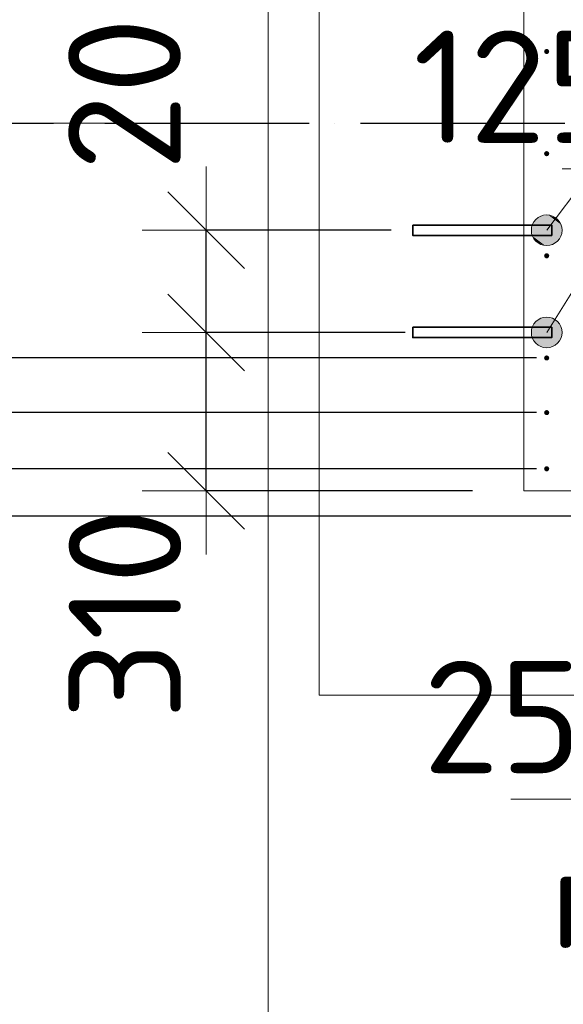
# Model space of a CAD drawing. Header units: millimetres. Extents: x -3725 to 93325, y -74170 to 82591.
# Tile 64 of 139: x 58764 to 59827, y 29455 to 31382. Entities that reach past the tile are written whole.
import ezdxf

# ---------------------------------------------------------------- set-up
doc = ezdxf.new("R2010")
doc.units = ezdxf.units.MM
doc.header["$PDMODE"] = 65
for name, pattern in [('______11', [500, 400, -50, 0, -50]), ('______3', [500, 400, -100]), ('______5', [1100, 800, -100, 100, -100])]:
    doc.linetypes.add(name, pattern=pattern)
for name, color, linetype, lineweight in [('Standard', 7, 'Continuous', 25), ('Арм.стержн. Выпуски', 180, 'Continuous', 35), ('Балка_ общее', 7, '______3', 13), ('Размерная линия_ общее', 7, 'Continuous', 13), ('Стена_ общее', 7, 'Continuous', 35), ('Фундамент (1)', 7, 'Continuous', 35)]:
    doc.layers.add(name, color=color, linetype=linetype, lineweight=lineweight)
doc.layers.add('Осевая линия_ общее', color=7, linetype='______5', lineweight=13, true_color=0xa0a0a0)
doc.styles.add('ISOCPEUR', font='ISOCPEUR')
doc.dimstyles.new('DIMSTYLE_3', dxfattribs={"dimtxt": 220, "dimasz": 250, "dimexe": 0, "dimexo": 0, "dimgap": 110, "dimtad": 2, "dimdec": 0, "dimrnd": 5, "dimzin": 12, "dimdsep": 46, "dimtxsty": 'ISOCPEUR', "dimblk1": 'ALL_ML_STRICH', "dimblk2": 'ALL_ML_STRICH', "dimsah": 1, "dimcen": 0, "dimclrd": 7, "dimclre": 256, "dimclrt": 7, "dimadec": 0, "dimazin": 0, "dimtfac": 1, "dimtdec": 0, "dimtix": 1, "dimtmove": 2, "dimatfit": 3, "dimfxl": 0, "dimtzin": 0, "dimlwd": 0, "dimlwe": -3, "dimarcsym": 0})
doc.dimstyles.new('DIMSTYLE_5', dxfattribs={"dimtxt": 220, "dimasz": 250, "dimexe": 0, "dimexo": 0, "dimgap": 110, "dimtad": 2, "dimdec": 0, "dimrnd": 5, "dimzin": 12, "dimdsep": 46, "dimtxsty": 'ISOCPEUR', "dimblk1": 'ALL_ML_STRICH', "dimblk2": 'ALL_ML_STRICH', "dimsah": 1, "dimcen": 0, "dimclrd": 7, "dimclre": 256, "dimclrt": 7, "dimadec": 0, "dimazin": 0, "dimtfac": 1, "dimtdec": 0, "dimtix": 1, "dimtmove": 2, "dimatfit": 3, "dimfxl": 0, "dimtvp": 1.2, "dimtzin": 0, "dimlwd": 0, "dimlwe": -3, "dimarcsym": 0})
doc.dimstyles.new('DIMSTYLE_7', dxfattribs={"dimtxt": 250, "dimasz": 250, "dimexe": 0, "dimexo": 0, "dimgap": 125, "dimtad": 2, "dimdec": 0, "dimrnd": 5, "dimzin": 12, "dimdsep": 46, "dimtxsty": 'ISOCPEUR', "dimblk1": 'ALL_ML_STRICH', "dimblk2": 'ALL_ML_STRICH', "dimsah": 1, "dimcen": 0, "dimclrd": 7, "dimclre": 256, "dimclrt": 7, "dimadec": 0, "dimazin": 0, "dimtfac": 1, "dimtdec": 0, "dimtix": 1, "dimtmove": 2, "dimatfit": 3, "dimfxl": 0, "dimtzin": 0, "dimlwd": 0, "dimlwe": -3, "dimarcsym": 0})
doc.dimstyles.new('DIMSTYLE_9', dxfattribs={"dimtxt": 220, "dimasz": 250, "dimexe": 0, "dimexo": 0, "dimgap": 110, "dimtad": 0, "dimdec": 0, "dimrnd": 5, "dimzin": 12, "dimdsep": 46, "dimtxsty": 'ISOCPEUR', "dimblk1": 'ALL_ML_STRICH', "dimblk2": 'ALL_ML_STRICH', "dimsah": 1, "dimcen": 0, "dimclrd": 7, "dimclre": 256, "dimclrt": 7, "dimadec": 0, "dimazin": 0, "dimtfac": 1, "dimtdec": 0, "dimtix": 1, "dimtmove": 2, "dimatfit": 3, "dimfxl": 0, "dimtvp": 1.2, "dimtzin": 0, "dimlwd": 0, "dimlwe": -3, "dimarcsym": 0})

# ---------------------------------------------------------------- blocks, each defined once
blk = doc.blocks.new('ALL_ML_STRICH')
at = {"color": 0, "linetype": 'ByBlock', "lineweight": -2}
for p, q in [((0, -0.5), (0, 0.5)), ((-0.3, -0.3), (0.3, 0.3)), ((-1, 0), (0.5, 0))]:
    blk.add_line(p, q, dxfattribs=at)
blk = doc.blocks.new('*D318')
at = {"layer": 'DEFPOINTS', "color": 7, "linetype": 'Continuous', "lineweight": 13, "transparency": 33554687}
for p in [(59950, 30660), (59975, 30505), (59950, 29856.5)]:
    blk.add_point(p, dxfattribs=at)
at = {"layer": 'Размерная линия_ общее', "color": 253, "linetype": 'Continuous', "lineweight": -2, "true_color": 0xa0a0a0, "transparency": 33554687}
for p, q in [((59950, 30560), (59950, 29856.5)), ((59975, 30405), (59975, 29856.5))]:
    blk.add_line(p, q, dxfattribs=at)
at = {"layer": 'Размерная линия_ общее', "color": 7, "linetype": 'Continuous', "lineweight": -2, "transparency": 33554687}
blk.add_line((59950, 29856.5), (59975, 29856.5), dxfattribs=at)
at = {"layer": 'Размерная линия_ общее', "color": 7, "linetype": 'Continuous', "lineweight": 13, "transparency": 33554687, "xscale": 250, "yscale": 250, "zscale": 250}
blk.add_blockref('ALL_ML_STRICH', (59975, 29856.5), dxfattribs=at)
at = {"layer": 'Размерная линия_ общее', "color": 7, "linetype": 'Continuous', "lineweight": 13, "transparency": 33554687, "xscale": 250, "yscale": 250, "zscale": 250, "rotation": 180}
blk.add_blockref('ALL_ML_STRICH', (59950, 29856.5), dxfattribs=at)
at = {"layer": 'Размерная линия_ общее', "color": 7, "linetype": 'Continuous', "lineweight": 13, "transparency": 33554687, "insert": (59708.1, 30017), "char_height": 220, "width": 440, "attachment_point": 5, "style": 'ISOCPEUR'}
blk.add_mtext('\\A1;{25}', dxfattribs=at)
blk = doc.blocks.new('*D333')
at = {"layer": 'DEFPOINTS', "color": 7, "linetype": 'Continuous', "lineweight": 13, "transparency": 33554687}
for p in [(59293.5, 31180), (57126.9, 27260), (57166.9, 27260)]:
    blk.add_point(p, dxfattribs=at)
at = {"layer": 'Балка_ общее', "color": 251, "linetype": 'Continuous', "lineweight": -2, "true_color": 0x656565, "transparency": 33554687}
for p, q in [((59283.5, 31180), (57126.9, 31180)), ((57176.9, 27260), (57126.9, 27260))]:
    blk.add_line(p, q, dxfattribs=at)
at = {"layer": 'Балка_ общее', "color": 7, "linetype": 'Continuous', "lineweight": -2, "transparency": 33554687}
blk.add_line((57126.9, 27260), (57126.9, 31180), dxfattribs=at)
at = {"layer": 'Балка_ общее', "color": 7, "linetype": 'Continuous', "lineweight": 13, "transparency": 33554687, "xscale": 250, "yscale": 250, "zscale": 250}
for p, rotation in [((57126.9, 31180), 90), ((57126.9, 27260), 270)]:
    blk.add_blockref('ALL_ML_STRICH', p, dxfattribs=dict(at, rotation=rotation))
at = {"layer": 'Балка_ общее', "color": 7, "linetype": 'Continuous', "lineweight": 13, "transparency": 33554687, "insert": (56951.9, 29232.5), "char_height": 250, "width": 1000, "attachment_point": 5, "rotation": 90, "style": 'ISOCPEUR'}
blk.add_mtext('\\A1;{3920}', dxfattribs=at)
blk = doc.blocks.new('*D334')
at = {"layer": 'DEFPOINTS', "color": 7, "linetype": 'Continuous', "lineweight": 13, "transparency": 33554687}
for p in [(57166.9, 34480), (57126.9, 31180), (59293.5, 31180)]:
    blk.add_point(p, dxfattribs=at)
at = {"layer": 'Балка_ общее', "color": 251, "linetype": 'Continuous', "lineweight": -2, "true_color": 0x656565, "transparency": 33554687}
for p, q in [((57176.9, 34480), (57126.9, 34480)), ((59283.5, 31180), (57126.9, 31180))]:
    blk.add_line(p, q, dxfattribs=at)
at = {"layer": 'Балка_ общее', "color": 7, "linetype": 'Continuous', "lineweight": -2, "transparency": 33554687}
blk.add_line((57126.9, 31180), (57126.9, 34480), dxfattribs=at)
at = {"layer": 'Балка_ общее', "color": 7, "linetype": 'Continuous', "lineweight": 13, "transparency": 33554687, "xscale": 250, "yscale": 250, "zscale": 250}
for p, rotation in [((57126.9, 34480), 90), ((57126.9, 31180), 270)]:
    blk.add_blockref('ALL_ML_STRICH', p, dxfattribs=dict(at, rotation=rotation))
at = {"layer": 'Балка_ общее', "color": 7, "linetype": 'Continuous', "lineweight": 13, "transparency": 33554687, "insert": (56951.9, 32842.5), "char_height": 250, "width": 1000, "attachment_point": 5, "rotation": 90, "style": 'ISOCPEUR'}
blk.add_mtext('\\A1;{3300}', dxfattribs=at)
blk = doc.blocks.new('*D355')
at = {"layer": 'DEFPOINTS', "color": 7, "linetype": 'Continuous', "lineweight": 13, "transparency": 33554687}
for p in [(61045, 30410), (58219.7, 27410), (61045, 27410)]:
    blk.add_point(p, dxfattribs=at)
at = {"layer": 'Размерная линия_ общее', "color": 253, "linetype": 'Continuous', "lineweight": -2, "true_color": 0xa0a0a0, "transparency": 33554687}
for p, q in [((61025, 30410), (58219.7, 30410)), ((61025, 27410), (58219.7, 27410))]:
    blk.add_line(p, q, dxfattribs=at)
at = {"layer": 'Размерная линия_ общее', "color": 7, "linetype": 'Continuous', "lineweight": -2, "transparency": 33554687}
blk.add_line((58219.7, 27410), (58219.7, 30410), dxfattribs=at)
at = {"layer": 'Размерная линия_ общее', "color": 7, "linetype": 'Continuous', "lineweight": 13, "transparency": 33554687, "xscale": 250, "yscale": 250, "zscale": 250}
for p, rotation in [((58219.7, 30410), 90), ((58219.7, 27410), 270)]:
    blk.add_blockref('ALL_ML_STRICH', p, dxfattribs=dict(at, rotation=rotation))
at = {"layer": 'Размерная линия_ общее', "color": 7, "linetype": 'Continuous', "lineweight": 13, "transparency": 33554687, "insert": (57949.7, 28096), "char_height": 220, "width": 11, "attachment_point": 1, "rotation": 90, "line_spacing_factor": 0.60241, "style": 'ISOCPEUR'}
blk.add_mtext('15х200=3000', dxfattribs=at)
blk = doc.blocks.new('*D356')
at = {"layer": 'DEFPOINTS', "color": 7, "linetype": 'Continuous', "lineweight": 13, "transparency": 33554687}
for p in [(59795, 30503), (58219.7, 30410), (61045, 30410)]:
    blk.add_point(p, dxfattribs=at)
at = {"layer": 'Размерная линия_ общее', "color": 253, "linetype": 'Continuous', "lineweight": -2, "true_color": 0xa0a0a0, "transparency": 33554687}
for p, q in [((59775, 30503), (58219.7, 30503)), ((61025, 30410), (58219.7, 30410))]:
    blk.add_line(p, q, dxfattribs=at)
at = {"layer": 'Размерная линия_ общее', "color": 7, "linetype": 'Continuous', "lineweight": -2, "transparency": 33554687}
blk.add_line((58219.7, 30410), (58219.7, 30503), dxfattribs=at)
at = {"layer": 'Размерная линия_ общее', "color": 7, "linetype": 'Continuous', "lineweight": 13, "transparency": 33554687, "xscale": 250, "yscale": 250, "zscale": 250}
for p, rotation in [((58219.7, 30410), 270), ((58219.7, 30503), 90)]:
    blk.add_blockref('ALL_ML_STRICH', p, dxfattribs=dict(at, rotation=rotation))
at = {"layer": 'Размерная линия_ общее', "color": 7, "linetype": 'Continuous', "lineweight": 13, "transparency": 33554687, "insert": (57828.3, 30257.3), "char_height": 220, "width": 440, "attachment_point": 5, "rotation": 90, "style": 'ISOCPEUR'}
blk.add_mtext('\\A1;{95}', dxfattribs=at)
blk = doc.blocks.new('*D357')
at = {"layer": 'DEFPOINTS', "color": 7, "linetype": 'Continuous', "lineweight": 13, "transparency": 33554687}
for p in [(59618, 30770), (59128.9, 30460), (59750, 30460)]:
    blk.add_point(p, dxfattribs=at)
at = {"layer": 'Размерная линия_ общее', "color": 253, "linetype": 'Continuous', "lineweight": -2, "true_color": 0xa0a0a0, "transparency": 33554687}
for p, q in [((59518, 30770), (59128.9, 30770)), ((59650, 30460), (59128.9, 30460))]:
    blk.add_line(p, q, dxfattribs=at)
at = {"layer": 'Размерная линия_ общее', "color": 7, "linetype": 'Continuous', "lineweight": -2, "transparency": 33554687}
blk.add_line((59128.9, 30460), (59128.9, 30770), dxfattribs=at)
at = {"layer": 'Размерная линия_ общее', "color": 7, "linetype": 'Continuous', "lineweight": 13, "transparency": 33554687, "xscale": 250, "yscale": 250, "zscale": 250}
for p, rotation in [((59128.9, 30770), 90), ((59128.9, 30460), 270)]:
    blk.add_blockref('ALL_ML_STRICH', p, dxfattribs=dict(at, rotation=rotation))
at = {"layer": 'Размерная линия_ общее', "color": 7, "linetype": 'Continuous', "lineweight": 13, "transparency": 33554687, "insert": (58970, 30219.8), "char_height": 220, "width": 660, "attachment_point": 5, "rotation": 90, "style": 'ISOCPEUR'}
blk.add_mtext('\\A1;{310}', dxfattribs=at)
blk = doc.blocks.new('*D358')
at = {"layer": 'DEFPOINTS', "color": 7, "linetype": 'Continuous', "lineweight": 13, "transparency": 33554687}
for p in [(59590.5, 30970), (59128.9, 30770), (59618, 30770)]:
    blk.add_point(p, dxfattribs=at)
at = {"layer": 'Размерная линия_ общее', "color": 253, "linetype": 'Continuous', "lineweight": -2, "true_color": 0xa0a0a0, "transparency": 33554687}
for p, q in [((59490.5, 30970), (59128.9, 30970)), ((59518, 30770), (59128.9, 30770))]:
    blk.add_line(p, q, dxfattribs=at)
at = {"layer": 'Размерная линия_ общее', "color": 7, "linetype": 'Continuous', "lineweight": -2, "transparency": 33554687}
blk.add_line((59128.9, 30770), (59128.9, 30970), dxfattribs=at)
at = {"layer": 'Размерная линия_ общее', "color": 7, "linetype": 'Continuous', "lineweight": 13, "transparency": 33554687, "xscale": 250, "yscale": 250, "zscale": 250}
for p, rotation in [((59128.9, 30970), 90), ((59128.9, 30770), 270)]:
    blk.add_blockref('ALL_ML_STRICH', p, dxfattribs=dict(at, rotation=rotation))
at = {"layer": 'Размерная линия_ общее', "color": 7, "linetype": 'Continuous', "lineweight": 13, "transparency": 33554687, "insert": (58969.1, 31312), "char_height": 220, "width": 660, "attachment_point": 5, "rotation": 90, "style": 'ISOCPEUR'}
blk.add_mtext('\\A1;{200}', dxfattribs=at)
blk = doc.blocks.new('*D424')
at = {"layer": 'DEFPOINTS', "color": 7, "linetype": 'Continuous', "lineweight": 13, "transparency": 33554687}
for p in [(59950, 31090.5), (59950, 31076.6), (60075, 30615)]:
    blk.add_point(p, dxfattribs=at)
at = {"layer": 'Размерная линия_ общее', "color": 253, "linetype": 'Continuous', "lineweight": -2, "true_color": 0xa0a0a0, "transparency": 33554687}
for p, q in [((59950, 31090.5), (59950, 31090.5)), ((60075, 30715), (60075, 31090.5))]:
    blk.add_line(p, q, dxfattribs=at)
at = {"layer": 'Размерная линия_ общее', "color": 7, "linetype": 'Continuous', "lineweight": -2, "transparency": 33554687}
blk.add_line((59950, 31090.5), (60075, 31090.5), dxfattribs=at)
at = {"layer": 'Размерная линия_ общее', "color": 7, "linetype": 'Continuous', "lineweight": 13, "transparency": 33554687, "xscale": 250, "yscale": 250, "zscale": 250, "rotation": 180}
blk.add_blockref('ALL_ML_STRICH', (59950, 31090.5), dxfattribs=at)
at = {"layer": 'Размерная линия_ общее', "color": 7, "linetype": 'Continuous', "lineweight": 13, "transparency": 33554687, "xscale": 250, "yscale": 250, "zscale": 250}
blk.add_blockref('ALL_ML_STRICH', (60075, 31090.5), dxfattribs=at)
at = {"layer": 'Размерная линия_ общее', "color": 7, "linetype": 'Continuous', "lineweight": 13, "transparency": 33554687, "insert": (59744, 31251), "char_height": 220, "width": 660, "attachment_point": 5, "style": 'ISOCPEUR'}
blk.add_mtext('\\A1;{125}', dxfattribs=at)
blk = doc.blocks.new('ЭЛЕМЕНТ_УЗОРА_7')
at = {"layer": 'Арм.стержн. Выпуски', "linetype": 'Continuous', "lineweight": 13, "transparency": 33554687}
for points in [[(59824.6, 30966.4), (59783.4, 30997.5), (59771.1, 30988.1)], [(59822.5, 30981.6), (59798.6, 30999.6), (59783.4, 30997.5)], [(59822.5, 30981.6), (59783.4, 30997.5), (59824.6, 30966.4)], [(59798.6, 30999.6), (59822.5, 30981.6), (59813.1, 30993.9)], [(59818.9, 30951.9), (59771.1, 30988.1), (59765.4, 30973.6)], [(59824.6, 30966.4), (59771.1, 30988.1), (59818.9, 30951.9)], [(59818.9, 30951.9), (59765.4, 30973.6), (59806.6, 30942.5)], [(59806.6, 30942.5), (59765.4, 30973.6), (59767.5, 30958.4)], [(59806.6, 30942.5), (59767.5, 30958.4), (59791.4, 30940.4)], [(59791.4, 30940.4), (59767.5, 30958.4), (59776.9, 30946.1)]]:
    blk.add_hatch(color=7, dxfattribs=at).paths.add_polyline_path(points)
at = {"layer": 'Арм.стержн. Выпуски', "color": 7, "linetype": 'Continuous', "lineweight": 13, "transparency": 33554687}
for p, q in [((60527.6, 31940.5), (59795, 30970)), ((59771.1, 30988.1), (59771.1, 30988.1)), ((59813.1, 30993.9), (59813.1, 30993.9)), ((59776.9, 30946.1), (59776.9, 30946.1)), ((59818.9, 30951.9), (59818.9, 30951.9))]:
    blk.add_line(p, q, dxfattribs=at)
blk.add_circle((59795, 30970), 30, dxfattribs=at)
blk = doc.blocks.new('ЭЛЕМЕНТ_УЗОРА_8')
at = {"layer": 'Арм.стержн. Выпуски', "linetype": 'Continuous', "lineweight": 13, "transparency": 33554687}
for points in [[(59820.4, 30754.1), (59769.6, 30785.9), (59765.2, 30771)], [(59824.8, 30769), (59781.1, 30796.4), (59769.6, 30785.9)], [(59824.8, 30769), (59769.6, 30785.9), (59820.4, 30754.1)], [(59821.4, 30783.9), (59796, 30799.8), (59781.1, 30796.4)], [(59821.4, 30783.9), (59781.1, 30796.4), (59824.8, 30769)], [(59796, 30799.8), (59821.4, 30783.9), (59810.9, 30795.4)], [(59820.4, 30754.1), (59765.2, 30771), (59808.9, 30743.6)], [(59808.9, 30743.6), (59765.2, 30771), (59768.6, 30756.1)], [(59808.9, 30743.6), (59768.6, 30756.1), (59794, 30740.2)], [(59794, 30740.2), (59768.6, 30756.1), (59779.1, 30744.6)]]:
    blk.add_hatch(color=7, dxfattribs=at).paths.add_polyline_path(points)
at = {"layer": 'Арм.стержн. Выпуски', "color": 7, "linetype": 'Continuous', "lineweight": 13, "transparency": 33554687}
for p, q in [((60527.6, 31940.5), (59795, 30770)), ((59769.6, 30785.9), (59769.6, 30785.9)), ((59810.9, 30795.4), (59810.9, 30795.4)), ((59820.4, 30754.1), (59820.4, 30754.1)), ((59779.1, 30744.6), (59779.1, 30744.6))]:
    blk.add_line(p, q, dxfattribs=at)
blk.add_circle((59795, 30770), 30, dxfattribs=at)
blk = doc.blocks.new('*D703')
at = {"layer": 'DEFPOINTS', "color": 7, "linetype": 'Continuous', "lineweight": 13, "transparency": 33554687}
for p in [(59795, 30613), (58219.7, 30503), (59795, 30503)]:
    blk.add_point(p, dxfattribs=at)
at = {"layer": 'Размерная линия_ общее', "color": 253, "linetype": 'Continuous', "lineweight": -2, "true_color": 0xa0a0a0, "transparency": 33554687}
for p, q in [((59775, 30613), (58219.7, 30613)), ((59775, 30503), (58219.7, 30503))]:
    blk.add_line(p, q, dxfattribs=at)
at = {"layer": 'Размерная линия_ общее', "color": 7, "linetype": 'Continuous', "lineweight": -2, "transparency": 33554687}
blk.add_line((58219.7, 30503), (58219.7, 30613), dxfattribs=at)
at = {"layer": 'Размерная линия_ общее', "color": 7, "linetype": 'Continuous', "lineweight": 13, "transparency": 33554687, "xscale": 250, "yscale": 250, "zscale": 250}
for p, rotation in [((58219.7, 30503), 270), ((58219.7, 30613), 90)]:
    blk.add_blockref('ALL_ML_STRICH', p, dxfattribs=dict(at, rotation=rotation))
at = {"layer": 'Размерная линия_ общее', "color": 7, "linetype": 'Continuous', "lineweight": 13, "transparency": 33554687, "insert": (58456.1, 31007.3), "char_height": 220, "width": 660, "attachment_point": 5, "rotation": 90, "style": 'ISOCPEUR'}
blk.add_mtext('\\A1;{110}', dxfattribs=at)
blk = doc.blocks.new('*D704')
at = {"layer": 'DEFPOINTS', "color": 7, "linetype": 'Continuous', "lineweight": 13, "transparency": 33554687}
for p in [(59795, 30720), (58219.7, 30613), (59795, 30613)]:
    blk.add_point(p, dxfattribs=at)
at = {"layer": 'Размерная линия_ общее', "color": 253, "linetype": 'Continuous', "lineweight": -2, "true_color": 0xa0a0a0, "transparency": 33554687}
for p, q in [((59775, 30720), (58219.7, 30720)), ((59775, 30613), (58219.7, 30613))]:
    blk.add_line(p, q, dxfattribs=at)
at = {"layer": 'Размерная линия_ общее', "color": 7, "linetype": 'Continuous', "lineweight": -2, "transparency": 33554687}
blk.add_line((58219.7, 30613), (58219.7, 30720), dxfattribs=at)
at = {"layer": 'Размерная линия_ общее', "color": 7, "linetype": 'Continuous', "lineweight": 13, "transparency": 33554687, "xscale": 250, "yscale": 250, "zscale": 250}
for p, rotation in [((58219.7, 30613), 270), ((58219.7, 30720), 90)]:
    blk.add_blockref('ALL_ML_STRICH', p, dxfattribs=dict(at, rotation=rotation))
at = {"layer": 'Размерная линия_ общее', "color": 7, "linetype": 'Continuous', "lineweight": 13, "transparency": 33554687, "insert": (57710.4, 31048.3), "char_height": 220, "width": 660, "attachment_point": 5, "rotation": 90, "style": 'ISOCPEUR'}
blk.add_mtext('\\A1;{105}', dxfattribs=at)
blk = doc.blocks.new('*D705')
at = {"layer": 'DEFPOINTS', "color": 7, "linetype": 'Continuous', "lineweight": 13, "transparency": 33554687}
for p in [(59795, 31920), (58219.7, 30720), (59795, 30720)]:
    blk.add_point(p, dxfattribs=at)
at = {"layer": 'Размерная линия_ общее', "color": 253, "linetype": 'Continuous', "lineweight": -2, "true_color": 0xa0a0a0, "transparency": 33554687}
for p, q in [((59775, 31920), (58219.7, 31920)), ((59775, 30720), (58219.7, 30720))]:
    blk.add_line(p, q, dxfattribs=at)
at = {"layer": 'Размерная линия_ общее', "color": 7, "linetype": 'Continuous', "lineweight": -2, "transparency": 33554687}
blk.add_line((58219.7, 30720), (58219.7, 31920), dxfattribs=at)
at = {"layer": 'Размерная линия_ общее', "color": 7, "linetype": 'Continuous', "lineweight": 13, "transparency": 33554687, "xscale": 250, "yscale": 250, "zscale": 250}
for p, rotation in [((58219.7, 31920), 90), ((58219.7, 30720), 270)]:
    blk.add_blockref('ALL_ML_STRICH', p, dxfattribs=dict(at, rotation=rotation))
at = {"layer": 'Размерная линия_ общее', "color": 7, "linetype": 'Continuous', "lineweight": 13, "transparency": 33554687, "insert": (57949.7, 30946), "char_height": 220, "width": 11, "attachment_point": 1, "rotation": 90, "line_spacing_factor": 0.60241, "style": 'ISOCPEUR'}
blk.add_mtext('6х200', dxfattribs=at)
blk = doc.blocks.new('СЛОЖНЫЙ_ОБЪЕКТ_6')
at = {"layer": 'Осевая линия_ общее', "color": 253, "linetype": '______11', "lineweight": -3, "true_color": 0xa0a0a0, "transparency": 33554687}
blk.add_line((56930, 31180), (76830, 31180), dxfattribs=at)
at = {"layer": 'Балка_ общее', "color": 7, "linetype": 'Continuous', "lineweight": 13, "transparency": 33554687}
for base, p1, p2, picture, middle in [((57126.9, 34480), (59283.5, 31180), (57176.9, 34480), '*D334', (56951.9, 32842.5)), ((57126.9, 31180), (57176.9, 27260), (59283.5, 31180), '*D333', (56951.9, 29232.5))]:
    dim = blk.add_linear_dim(base=base, p1=p1, p2=p2, angle=90, dimstyle='DIMSTYLE_7', override={"dimpost": '<>', "dimclrd": 7, "dimclre": 251, "dimclrt": 7, "dimlwd": 0, "dimlwe": 65533}, dxfattribs=at)
    dim.commit()
    dim.dimension.update_dxf_attribs({"geometry": picture, "text_midpoint": middle, "dimtype": 160})

msp = doc.modelspace()

# ---------------------------------------------------------------- hatches: boundary and pattern name
at = {"layer": 'Арм.стержн. Выпуски', "linetype": 'Continuous', "lineweight": 35, "transparency": 33554687}
for points in [[(59800, 31320), (59799.6, 31321.9), (59798.5, 31323.5), (59796.9, 31324.6), (59795, 31325), (59793.1, 31324.6), (59791.5, 31323.5), (59790.4, 31321.9), (59790, 31320), (59790.4, 31318.1), (59791.5, 31316.5), (59793.1, 31315.4), (59795, 31315), (59796.9, 31315.4), (59798.5, 31316.5), (59799.6, 31318.1)], [(59800, 31120), (59799.6, 31121.9), (59798.5, 31123.5), (59796.9, 31124.6), (59795, 31125), (59793.1, 31124.6), (59791.5, 31123.5), (59790.4, 31121.9), (59790, 31120), (59790.4, 31118.1), (59791.5, 31116.5), (59793.1, 31115.4), (59795, 31115), (59796.9, 31115.4), (59798.5, 31116.5), (59799.6, 31118.1)], [(59800, 30920), (59799.6, 30921.9), (59798.5, 30923.5), (59796.9, 30924.6), (59795, 30925), (59793.1, 30924.6), (59791.5, 30923.5), (59790.4, 30921.9), (59790, 30920), (59790.4, 30918.1), (59791.5, 30916.5), (59793.1, 30915.4), (59795, 30915), (59796.9, 30915.4), (59798.5, 30916.5), (59799.6, 30918.1)], [(59800, 30720), (59799.6, 30721.9), (59798.5, 30723.5), (59796.9, 30724.6), (59795, 30725), (59793.1, 30724.6), (59791.5, 30723.5), (59790.4, 30721.9), (59790, 30720), (59790.4, 30718.1), (59791.5, 30716.5), (59793.1, 30715.4), (59795, 30715), (59796.9, 30715.4), (59798.5, 30716.5), (59799.6, 30718.1)], [(59800, 30613), (59799.6, 30614.9), (59798.5, 30616.5), (59796.9, 30617.6), (59795, 30618), (59793.1, 30617.6), (59791.5, 30616.5), (59790.4, 30614.9), (59790, 30613), (59790.4, 30611.1), (59791.5, 30609.5), (59793.1, 30608.4), (59795, 30608), (59796.9, 30608.4), (59798.5, 30609.5), (59799.6, 30611.1)], [(59800, 30503), (59799.6, 30504.9), (59798.5, 30506.5), (59796.9, 30507.6), (59795, 30508), (59793.1, 30507.6), (59791.5, 30506.5), (59790.4, 30504.9), (59790, 30503), (59790.4, 30501.1), (59791.5, 30499.5), (59793.1, 30498.4), (59795, 30498), (59796.9, 30498.4), (59798.5, 30499.5), (59799.6, 30501.1)]]:
    msp.add_hatch(color=4, dxfattribs=at).paths.add_polyline_path(points)

# ---------------------------------------------------------------- linework, layer by layer
at = {"layer": 'Standard', "color": 7, "linetype": 'Continuous', "lineweight": 18, "transparency": 33554687}
msp.add_lwpolyline([(59250, 16540), (78500, 16540), (78500, 38380), (59250, 38380), (59250, 16540)], dxfattribs=at)
at = {"layer": 'Арм.стержн. Выпуски', "color": 33, "linetype": 'Continuous', "lineweight": 35, "true_color": 0xf0a546, "transparency": 33554687}
for points in [[(59533, 30980), (59805, 30980), (59805, 30960), (59533, 30960), (59533, 30980)], [(59533, 30780), (59805, 30780), (59805, 30760), (59533, 30760), (59533, 30780)]]:
    msp.add_lwpolyline(points, dxfattribs=at)
at = {"layer": 'Стена_ общее', "color": 7, "linetype": 'Continuous', "lineweight": 18, "transparency": 33554687}
for p, q in [((59750, 30660), (59750, 34580)), ((59750, 30660), (59750, 34580)), ((59750, 30460), (59750, 30660)), ((59750, 30460), (59750, 30660)), ((61000, 30460), (59750, 30460)), ((61000, 30460), (59750, 30460))]:
    msp.add_line(p, q, dxfattribs=at)
at = {"layer": 'Фундамент (1)', "color": 7, "lineweight": 18, "transparency": 33554687}
for p, q in [((59350, 30060), (59350, 34980)), ((60600, 30060), (59350, 30060))]:
    msp.add_line(p, q, dxfattribs=at)
at = {"layer": 'Фундамент (1)', "color": 7, "linetype": 'Continuous', "lineweight": 18, "transparency": 33554687}
for p, q in [((59350, 30060), (59350, 34980)), ((60600, 30060), (59350, 30060))]:
    msp.add_line(p, q, dxfattribs=at)

# ---------------------------------------------------------------- block references
at = {"layer": 'Арм.стержн. Выпуски', "color": 7, "linetype": 'Continuous', "lineweight": 13, "transparency": 33554687}
for name in ['ЭЛЕМЕНТ_УЗОРА_7', 'ЭЛЕМЕНТ_УЗОРА_8']:
    msp.add_blockref(name, (0, 0), dxfattribs=at)
at = {"layer": 'Балка_ общее', "color": 7, "linetype": 'Continuous', "lineweight": 13, "transparency": 33554687}
msp.add_blockref('СЛОЖНЫЙ_ОБЪЕКТ_6', (0, 0), dxfattribs=at)

# ---------------------------------------------------------------- texts
at = {"layer": 'Standard', "color": 7, "linetype": 'Continuous', "lineweight": 13, "transparency": 33554687, "insert": (60352.4, 29641), "char_height": 200, "width": 1196.491, "attachment_point": 5, "style": 'ISOCPEUR'}
msp.add_mtext('\\A1;{\\fISOCPEUR|i0|b0;\\H200.000000;\\W1.000000;\\C7;поз.35,36}\\P', dxfattribs=at)

# ---------------------------------------------------------------- dimensions: what is measured, and where the dimension line sits
at = {"layer": 'Размерная линия_ общее', "color": 7, "linetype": 'Continuous', "lineweight": 13, "transparency": 33554687}
for base, p1, p2, text, picture, middle in [((58219.7, 31920), (59775, 30720), (59775, 31920), '6х200', '*D705', (58109.7, 31320)), ((58219.7, 30410), (61025, 27410), (61025, 30410), '15х200=3000', '*D355', (58109.7, 28910))]:
    dim = msp.add_linear_dim(base=base, p1=p1, p2=p2, angle=90, text=text, dimstyle='DIMSTYLE_3', override={"dimpost": '<>', "dimclrd": 7, "dimclre": 253, "dimclrt": 7, "dimlwd": 0, "dimlwe": 65533}, dxfattribs=at)
    dim.commit()
    dim.dimension.update_dxf_attribs({"geometry": picture, "text_midpoint": middle, "dimtype": 160})
for base, p1, p2, dimstyle, picture, middle in [((59128.9, 30970), (59518, 30770), (59490.5, 30970), 'DIMSTYLE_5', '*D358', (58969.1, 31312)), ((58219.7, 30720), (59775, 30613), (59775, 30720), 'DIMSTYLE_5', '*D704', (57710.4, 31048.3)), ((58219.7, 30613), (59775, 30503), (59775, 30613), 'DIMSTYLE_9', '*D703', (58456.1, 31007.3)), ((59128.9, 30770), (59650, 30460), (59518, 30770), 'DIMSTYLE_5', '*D357', (58970, 30219.8)), ((58219.7, 30503), (61025, 30410), (59775, 30503), 'DIMSTYLE_5', '*D356', (57828.3, 30257.3))]:
    dim = msp.add_linear_dim(base=base, p1=p1, p2=p2, angle=90, dimstyle=dimstyle, override={"dimpost": '<>', "dimclrd": 7, "dimclre": 253, "dimclrt": 7, "dimlwd": 0, "dimlwe": 65533}, dxfattribs=at)
    dim.commit()
    dim.dimension.update_dxf_attribs({"geometry": picture, "text_midpoint": middle, "dimtype": 160})
for base, p1, p2, picture, middle in [((60075, 31090.5), (59950, 31090.5), (60075, 30715), '*D424', (59744, 31251)), ((59975, 29856.5), (59950, 30560), (59975, 30405), '*D318', (59708.1, 30017))]:
    dim = msp.add_linear_dim(base=base, p1=p1, p2=p2, dimstyle='DIMSTYLE_5', override={"dimpost": '<>', "dimclrd": 7, "dimclre": 253, "dimclrt": 7, "dimlwd": 0, "dimlwe": 65533}, dxfattribs=at)
    dim.commit()
    dim.dimension.update_dxf_attribs({"geometry": picture, "text_midpoint": middle, "dimtype": 160})

doc.saveas('drawing.dxf')
